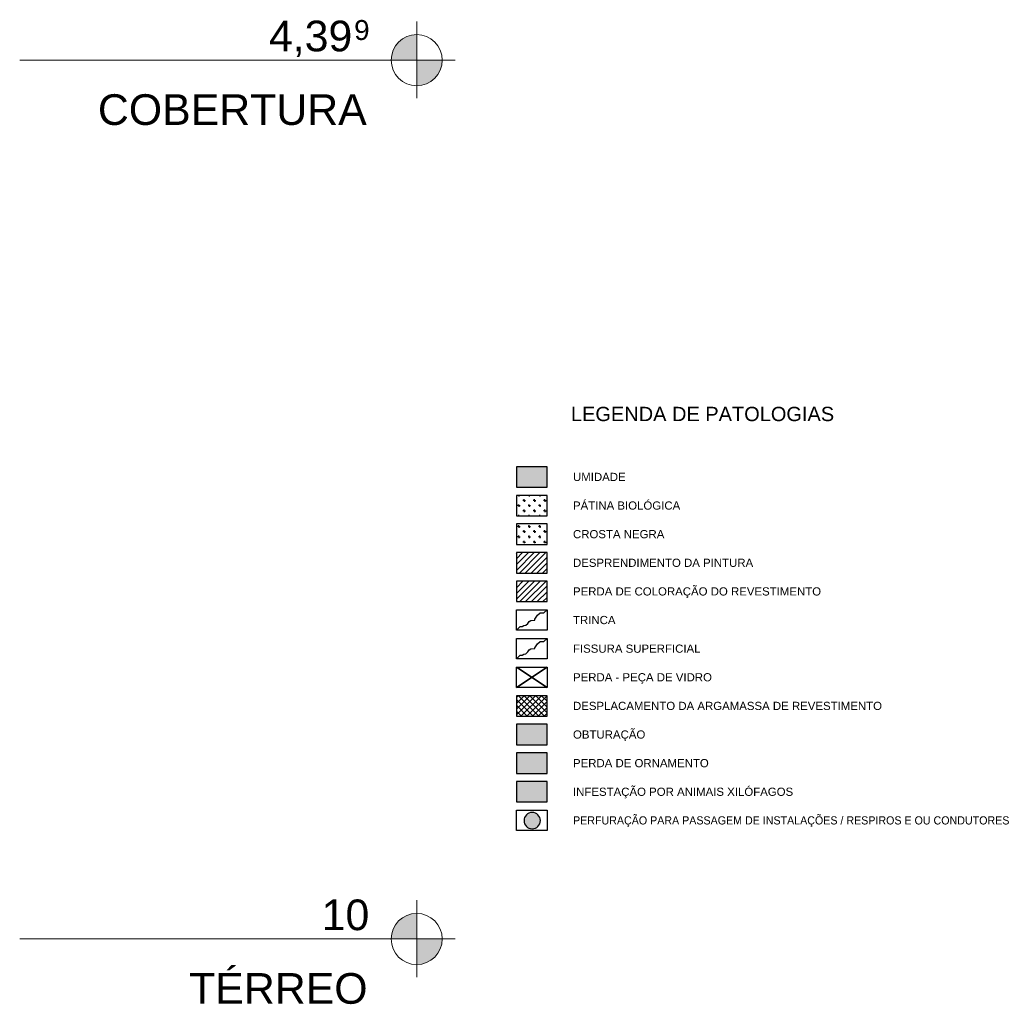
# Model space of a CAD drawing. Header units: millimetres. Extents: x -32191 to 39201, y -1740 to 8822.
# Tile 35 of 35: x 34442 to 39201, y 711 to 5527. Entities that reach past the tile are written whole.
import ezdxf

# ---------------------------------------------------------------- set-up
doc = ezdxf.new("R2010")
doc.units = ezdxf.units.MM
for name, color, linetype, lineweight in [('A-DETL', 90, 'Continuous', 18), ('A-DETL-GENF', 92, 'Continuous', 18), ('A-FLOR-LEVL', 51, 'Continuous', 9), ('G-ANNO-TEXT', 231, 'Continuous', 9)]:
    doc.layers.add(name, color=color, linetype=linetype, lineweight=lineweight)
doc.styles.add('Arial', font='arial.ttf', dxfattribs={"height": 150})
doc.styles.add('Arial_1', font='arial.ttf', dxfattribs={"height": 97.483633})
doc.styles.add('Arial_3', font='arial.ttf', dxfattribs={"height": 40})
doc.styles.add('Arial_B', font='txt', dxfattribs={"height": 70})
pattern_1 = [(270, (34293.724, 50.8), (50.8, 3e-15), [6.35, -44.45]), (0, (34293.724, 50.8), (0, 50.8), [6.35, -44.45]), (270, (34344.524, 50.8), (50.8, 3e-15), [6.35, -44.45]), (180, (34344.524, 50.8), (-6e-15, -50.8), [6.35, -44.45]), (270, (34319.124, 25.4), (50.8, 3e-15), [6.35, -44.45]), (180, (34319.124, 25.4), (-6e-15, -50.8), [6.35, -44.45]), (90, (34319.124, 25.4), (-50.8, 3e-15), [6.35, -44.45]), (0, (34319.124, 25.4), (0, 50.8), [6.35, -44.45]), (90, (34293.724, 0), (-50.8, 3e-15), [6.35, -44.45]), (0, (34293.724, 0), (0, 50.8), [6.35, -44.45]), (90, (34344.524, 0), (-50.8, 3e-15), [6.35, -44.45]), (180, (34344.524, 0), (-6e-15, -50.8), [6.35, -44.45])]
pattern_2 = [(45, (34293.724, 0), (-14.14214, 14.14214), [])]

# ---------------------------------------------------------------- blocks, each defined once
blk = doc.blocks.new('Level - M_Level Head ABNT-2835562-ELEVAÇÃO 2 - MAPEAMENTO DE DANOS')
at = {"layer": 'A-FLOR-LEVL'}
h = blk.add_hatch(color=256, dxfattribs=at)
edge = h.paths.add_edge_path(flags=0)
edge.add_line((5673, 1030), (5548, 1030))
edge.add_arc((5673, 1030), 125, 90, 180, ccw=False)
edge.add_line((5673, 1155), (5673, 1030))
h = blk.add_hatch(color=256, dxfattribs=at)
edge = h.paths.add_edge_path(flags=0)
edge.add_arc((5673, 1030), 125, -90, 0, ccw=False)
edge.add_line((5673, 905), (5673, 1030))
edge.add_line((5673, 1030), (5798, 1030))
for p, q in [((5673, 1219.5), (5673, 844)), ((5673, 1030), (5673, 1155)), ((5479.9, 1030), (5860.7, 1030)), ((5548, 1030), (5673, 1030)), ((5798, 1030), (5673, 1030)), ((5673, 1030), (5673, 905))]:
    blk.add_line(p, q, dxfattribs=at)
blk.add_circle((5673, 1030), 125, dxfattribs=at)
for start, end in [(90, 180), (270, 0)]:
    blk.add_arc((5673, 1030), 125, start, end, dxfattribs=at)

msp = doc.modelspace()

# ---------------------------------------------------------------- hatches: boundary and pattern name
at = {"layer": 'A-DETL-GENF', "lineweight": 25}
for color, points in [(121, [(37022.2, 3240.1), (37022.2, 3340.1), (36872.2, 3340.1), (36872.2, 3240.1)]), (11, [(37022.2, 1980.1), (37022.2, 2080.1), (36872.2, 2080.1), (36872.2, 1980.1)]), (161, [(37022.2, 1840.1), (37022.2, 1940.1), (36872.2, 1940.1), (36872.2, 1840.1)]), (241, [(37022.2, 1700.1), (37022.2, 1800.1), (36872.2, 1800.1), (36872.2, 1700.1)]), (10, [(36949.4, 1569.2), (36959.8, 1570.6), (36969.4, 1574.5), (36977.7, 1580.9), (36984.1, 1589.2), (36988, 1598.8), (36989.4, 1609.2), (36988, 1619.5), (36984.1, 1629.2), (36977.7, 1637.5), (36969.4, 1643.8), (36959.8, 1647.8), (36949.4, 1649.2), (36939.1, 1647.8), (36929.4, 1643.8), (36921.1, 1637.5), (36914.8, 1629.2), (36910.8, 1619.5), (36909.4, 1609.2), (36910.8, 1598.8), (36914.8, 1589.2), (36921.1, 1580.9), (36929.4, 1574.5), (36939.1, 1570.6)])]:
    msp.add_hatch(color=color, dxfattribs=at).paths.add_polyline_path(points, flags=0)
h = msp.add_hatch(dxfattribs=at)
h.set_pattern_fill('FP_12', color=94, style=0, pattern_type=2)
h.set_pattern_definition(pattern_1)
h.paths.add_polyline_path([(37022.2, 3100.1), (37022.2, 3200.1), (36872.2, 3200.1), (36872.2, 3100.1)], flags=0)
h = msp.add_hatch(dxfattribs=at)
h.set_pattern_fill('FP_12', color=44, style=0, pattern_type=2)
h.set_pattern_definition(pattern_1)
h.paths.add_polyline_path([(37022.2, 2960.1), (37022.2, 3060.1), (36872.2, 3060.1), (36872.2, 2960.1)], flags=0)
h = msp.add_hatch(dxfattribs=at)
h.set_pattern_fill('FP_13', color=161, style=0, pattern_type=2)
h.set_pattern_definition(pattern_2)
h.paths.add_polyline_path([(37022.2, 2820.1), (37022.2, 2920.1), (36872.2, 2920.1), (36872.2, 2820.1)], flags=0)
h = msp.add_hatch(dxfattribs=at)
h.set_pattern_fill('FP_13', color=221, style=0, pattern_type=2)
h.set_pattern_definition(pattern_2)
h.paths.add_polyline_path([(37022.2, 2680.1), (37022.2, 2780.1), (36872.2, 2780.1), (36872.2, 2680.1)], flags=0)
h = msp.add_hatch(dxfattribs=at)
h.set_pattern_fill('FP_14', color=221, style=0, pattern_type=2)
h.set_pattern_definition([(45, (34293.724, 0), (-14.14214, 14.14214), []), (135, (34293.724, 0), (-14.14214, -14.14214), [])])
h.paths.add_polyline_path([(37022.2, 2120.1), (37022.2, 2220.1), (36872.2, 2220.1), (36872.2, 2120.1)], flags=0)

# ---------------------------------------------------------------- linework, layer by layer
at = {"layer": 'A-DETL', "lineweight": 25}
for p, q in [((37022.2, 3340.1), (36872.2, 3340.1)), ((36872.2, 3340.1), (36872.2, 3240.1)), ((37022.2, 3240.1), (37022.2, 3340.1)), ((36872.2, 3240.1), (37022.2, 3240.1)), ((37022.2, 3200.1), (36872.2, 3200.1)), ((36872.2, 3200.1), (36872.2, 3100.1)), ((37022.2, 3100.1), (37022.2, 3200.1)), ((36872.2, 3100.1), (37022.2, 3100.1)), ((37022.2, 3060.1), (36872.2, 3060.1)), ((36872.2, 3060.1), (36872.2, 2960.1)), ((37022.2, 2960.1), (37022.2, 3060.1)), ((36872.2, 2960.1), (37022.2, 2960.1)), ((37022.2, 2920.1), (36872.2, 2920.1)), ((36872.2, 2920.1), (36872.2, 2820.1)), ((37022.2, 2820.1), (37022.2, 2920.1)), ((36872.2, 2820.1), (37022.2, 2820.1)), ((37022.2, 2780.1), (36872.2, 2780.1)), ((36872.2, 2780.1), (36872.2, 2680.1)), ((37022.2, 2680.1), (37022.2, 2780.1)), ((36872.2, 2680.1), (37022.2, 2680.1)), ((36872.2, 2640.1), (37022.2, 2640.1)), ((36872.2, 2540.1), (36872.2, 2640.1)), ((36962, 2594.3), (36975.6, 2613.7)), ((36975.6, 2613.7), (36988.8, 2624.7)), ((36988.8, 2624.7), (37005.7, 2624.7)), ((37005.7, 2624.7), (37022.2, 2640.1)), ((37022.2, 2640.1), (37022.2, 2540.1)), ((36872.2, 2540.1), (36889.9, 2557.8)), ((36889.9, 2557.8), (36899.9, 2557.8)), ((36899.9, 2557.8), (36908.5, 2562.8)), ((36908.5, 2562.8), (36918.4, 2564.5)), ((36918.4, 2564.5), (36927.7, 2573.9)), ((36927.7, 2573.9), (36934.6, 2583.6)), ((36934.6, 2583.6), (36943.2, 2588.6)), ((36943.2, 2588.6), (36962, 2590.3)), ((36962, 2590.3), (36962, 2594.3)), ((37022.2, 2540.1), (36872.2, 2540.1)), ((36872.2, 2500.1), (37022.2, 2500.1)), ((36872.2, 2400.1), (36872.2, 2500.1)), ((36962, 2454.3), (36975.6, 2473.7)), ((36975.6, 2473.7), (36988.8, 2484.7)), ((36988.8, 2484.7), (37005.7, 2484.7)), ((37005.7, 2484.7), (37022.2, 2500.1)), ((37022.2, 2500.1), (37022.2, 2400.1)), ((36872.2, 2400.1), (36889.9, 2417.8)), ((36889.9, 2417.8), (36899.9, 2417.8)), ((36899.9, 2417.8), (36908.5, 2422.8)), ((36908.5, 2422.8), (36918.4, 2424.5)), ((36918.4, 2424.5), (36927.7, 2433.9)), ((36927.7, 2433.9), (36934.6, 2443.6)), ((36934.6, 2443.6), (36943.2, 2448.6)), ((36943.2, 2448.6), (36962, 2450.3)), ((36962, 2450.3), (36962, 2454.3)), ((37022.2, 2400.1), (36872.2, 2400.1)), ((36872.2, 2360.1), (37022.2, 2360.1)), ((36872.2, 2260.1), (36872.2, 2360.1)), ((36872.2, 2360.1), (37022.2, 2360.1)), ((37022.2, 2360.1), (37022.2, 2260.1)), ((37022.2, 2260.1), (36872.2, 2260.1)), ((37022.2, 2220.1), (36872.2, 2220.1)), ((36872.2, 2220.1), (36872.2, 2120.1)), ((37022.2, 2120.1), (37022.2, 2220.1)), ((36872.2, 2120.1), (37022.2, 2120.1)), ((37022.2, 2080.1), (36872.2, 2080.1)), ((36872.2, 2080.1), (36872.2, 1980.1)), ((37022.2, 1980.1), (37022.2, 2080.1)), ((36872.2, 1980.1), (37022.2, 1980.1)), ((37022.2, 1940.1), (36872.2, 1940.1)), ((36872.2, 1940.1), (36872.2, 1840.1)), ((37022.2, 1840.1), (37022.2, 1940.1)), ((36872.2, 1840.1), (37022.2, 1840.1)), ((37022.2, 1800.1), (36872.2, 1800.1)), ((36872.2, 1800.1), (36872.2, 1700.1)), ((37022.2, 1700.1), (37022.2, 1800.1)), ((36872.2, 1700.1), (37022.2, 1700.1)), ((36872.2, 1660.1), (37022.2, 1660.1)), ((36872.2, 1560.1), (36872.2, 1660.1)), ((37022.2, 1660.1), (37022.2, 1560.1)), ((37022.2, 1560.1), (36872.2, 1560.1))]:
    msp.add_line(p, q, dxfattribs=at)
at = {"layer": 'A-DETL', "lineweight": 35}
for p, q in [((36872.2, 2260.1), (37022.2, 2360.1)), ((36872.2, 2360.1), (37022.2, 2260.1))]:
    msp.add_line(p, q, dxfattribs=at)
at = {"layer": 'A-DETL', "lineweight": 25}
for start, end in [(0, 180), (180, 360)]:
    msp.add_arc((36949.4, 1609.2), 40, start, end, dxfattribs=at)
at = {"layer": 'A-FLOR-LEVL'}
for p, q in [((36384.5, 5328.7), (34441.9, 5328.7)), ((36384.5, 1030), (34441.9, 1030))]:
    msp.add_line(p, q, dxfattribs=at)

# ---------------------------------------------------------------- block references
for p in [(30711.4, 4298.7), (30711.4, 0)]:
    msp.add_blockref('Level - M_Level Head ABNT-2835562-ELEVAÇÃO 2 - MAPEAMENTO DE DANOS', p, dxfattribs=at)

# ---------------------------------------------------------------- texts
at = {"layer": 'A-FLOR-LEVL', "attachment_point": 1}
for s, insert, char_height, width, style in [('4,39', (35661.5, 5521.9), 150, 505.063, 'Arial'), ('9', (36078.2, 5524.9), 97.5, 96.202, 'Arial_1'), ('COBERTURA', (34824.5, 5161.9), 150, 1615.4, 'Arial'), ('10', (35919.5, 1223.2), 150, 288.607, 'Arial'), ('TÉRREO', (35271, 863.2), 150, 1074.261, 'Arial')]:
    msp.add_mtext(s, dxfattribs=dict(at, insert=insert, char_height=char_height, width=width, style=style))
at = {"layer": 'G-ANNO-TEXT', "color": 7, "attachment_point": 1}
for s, insert, char_height, width, style in [('LEGENDA DE PATOLOGIAS', (37139.1, 3633.1), 70, 1609.789, 'Arial_B'), ('UMIDADE', (37149.1, 3310.2), 40, 317.468, 'Arial_3'), ('PÁTINA BIOLÓGICA', (37149.1, 3170.2), 40, 647.764, 'Arial_3'), ('CROSTA NEGRA', (37149.1, 3030.2), 40, 551.561, 'Arial_3'), ('DESPRENDIMENTO DA PINTURA', (37149.1, 2890.2), 40, 1088.692, 'Arial_3'), ('PERDA DE COLORAÇÃO DO REVESTIMENTO', (37149.1, 2750.2), 40, 1497.552, 'Arial_3'), ('TRINCA', (37149.1, 2610.2), 40, 256.54, 'Arial_3'), ('FISSURA SUPERFICIAL', (37149.1, 2470.2), 40, 772.827, 'Arial_3'), ('PERDA - PEÇA DE VIDRO', (37149.1, 2330.2), 40, 841.772, 'Arial_3'), ('DESPLACAMENTO DA ARGAMASSA DE REVESTIMENTO', (37149.1, 2190.2), 40, 1867.932, 'Arial_3'), ('OBTURAÇÃO', (37149.1, 2050.2), 40, 436.118, 'Arial_3'), ('PERDA DE ORNAMENTO', (37149.1, 1910.2), 40, 819.325, 'Arial_3'), ('INFESTAÇÃO POR ANIMAIS XILÓFAGOS', (37149.1, 1770.2), 40, 1329.198, 'Arial_3'), ('PERFURAÇÃO PARA PASSAGEM DE INSTALAÇÕES / RESPIROS E OU CONDUTORES', (37149.1, 1630.2), 40, 2825.147, 'Arial_3')]:
    msp.add_mtext(s, dxfattribs=dict(at, insert=insert, char_height=char_height, width=width, style=style))

doc.saveas('drawing.dxf')
